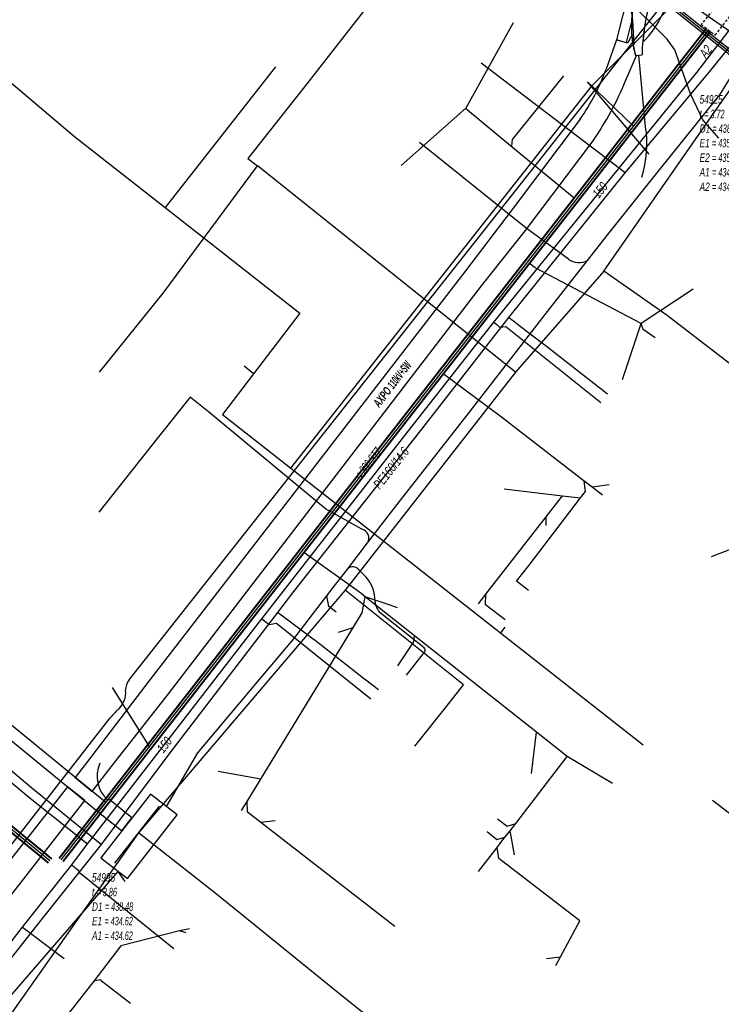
# Model space of a CAD drawing. Header units: metres. Extents: x 2695563 to 2696938, y 1260544 to 1262032.
# Tile 68 of 256: x 2696063 to 2696105, y 1260835 to 1260894. Entities that reach past the tile are written whole.
import ezdxf

# ---------------------------------------------------------------- set-up
doc = ezdxf.new("R2010")
doc.units = ezdxf.units.M
doc.linetypes.add('AUSGEZOGEN', pattern=[0])
doc.linetypes.add('STRICHLINIE2_S3', pattern=[0.25, 0.15, -0.1])
for name, color, linetype in [('AW_LK_ Haltung Text', 7, 'AUSGEZOGEN'), ('AW_LK_Ein-Auslauftext', 24, 'AUSGEZOGEN'), ('AW_LK_Haltung', 24, 'AUSGEZOGEN'), ('AW_LK_Normschacht Text', 24, 'AUSGEZOGEN'), ('AW_LK_Schacht Detailpolygon', 24, 'AUSGEZOGEN'), ('EW_LK_Bauwerk_FL_Linie_Punkt', 1, 'AUSGEZOGEN'), ('EW_LK_Trasseabs', 1, 'AUSGEZOGEN'), ('EW_LK_Trasseabs_Text', 1, 'AUSGEZOGEN'), ('EW_LK_Trasserand', 1, 'AUSGEZOGEN'), ('FM_LK_SW_TRASSEKANTE', 94, 'AUSGEZOGEN'), ('GA_LK_Leitung', 32, 'AUSGEZOGEN'), ('GA_LK_Leitung_Text', 32, 'AUSGEZOGEN'), ('TV_LK_LEITUNG', 92, 'AUSGEZOGEN'), ('WA_LK_Leitung', 171, 'AUSGEZOGEN'), ('WA_LK_Leitung_Text', 171, 'AUSGEZOGEN')]:
    doc.layers.add(name, color=color, linetype=linetype)
doc.styles.add('ARIAL', font='arial.ttf')
doc.styles.add('ARIALNARROW', font='ARIALN.TTF')
pattern_1 = [(0, (2708005, 1273150), (6075, 6075), [6075, -6075]), (90, (2708005, 1273150), (-6075, 6075), [6075, -6075])]

# ---------------------------------------------------------------- blocks, each defined once
blk = doc.blocks.new('COMPLEXOBJECT_1642')
at = {"layer": 'EW_LK_Trasserand', "color": 1, "linetype": 'AUSGEZOGEN', "transparency": 33554687}
blk.add_line((6100.939, 10896.088), (6100.99, 10897.704), dxfattribs=at)
for centre, radius, start, end in [((6111.242, 10891.482), 11.992, 148.74781, 175.80331), ((6095.401, 10896.317), 5.542, 314.44089, 357.63128)]:
    blk.add_arc(centre, radius, start, end, dxfattribs=at)
blk = doc.blocks.new('COMPLEXOBJECT_1712')
at = {"layer": 'EW_LK_Trasserand', "color": 1, "linetype": 'AUSGEZOGEN', "transparency": 33554687}
blk.add_lwpolyline([(6022.064, 10791.164), (6023.52, 10792.918), (6029.476, 10800.66), (6040.176, 10814.205), (6052.252, 10829.536), (6066.237, 10847.462), (6065.22, 10848.288), (6051.179, 10830.405), (6039.137, 10815.013), (6028.463, 10801.493), (6022.444, 10793.798), (6020.926, 10792.221)], dxfattribs=at)
blk = doc.blocks.new('COMPLEXOBJECT_1713')
at = {"layer": 'EW_LK_Trasserand', "color": 1, "linetype": 'AUSGEZOGEN', "transparency": 33554687}
for points in [[(6098.633, 10892.764), (6098.384, 10892.319), (6097.732, 10892.513), (6097.115, 10890.764)], [(6098.256, 10890.074), (6098.898, 10891.582), (6098.849, 10891.577)], [(6095.566, 10887.806), (6091.537, 10882.46), (6088.72, 10878.757), (6070.096, 10854.608), (6066.596, 10850.045), (6065.669, 10848.835), (6066.68, 10848.012)], [(6066.68, 10848.012), (6067.659, 10849.294), (6071.195, 10853.796), (6089.733, 10877.942), (6092.339, 10881.221), (6096.333, 10886.531)]]:
    blk.add_lwpolyline(points, dxfattribs=at)
for centre, radius, start, end in [((6103.229, 10892.987), 4.602, 182.78047, 197.84621), ((6084.692, 10895.385), 13.255, 325.12469, 339.59639), ((6080.541, 10897.396), 19.169, 325.4728, 337.54449)]:
    blk.add_arc(centre, radius, start, end, dxfattribs=at)
blk = doc.blocks.new('COMPLEXOBJECT_1718')
at = {"layer": 'EW_LK_Trasserand', "color": 1, "linetype": 'AUSGEZOGEN', "transparency": 33554687}
for p, q in [((6101.06, 10897.818), (6100.746, 10898.075)), ((6098.849, 10891.577), (6099.234, 10891.62))]:
    blk.add_line(p, q, dxfattribs=at)
for centre, radius, start, end in [((6104.952, 10893.321), 6.347, 131.50184, 195.94932), ((6111.453, 10891.388), 12.221, 148.25567, 178.91321)]:
    blk.add_arc(centre, radius, start, end, dxfattribs=at)
blk = doc.blocks.new('COMPLEXOBJECT_1787')
at = {"layer": 'EW_LK_Trasserand', "color": 1, "linetype": 'AUSGEZOGEN', "transparency": 33554687}
for p, q in [((6095.777, 10905.168), (6095.436, 10904.756)), ((6098.312, 10892.355), (6098.602, 10893.524))]:
    blk.add_line(p, q, dxfattribs=at)
blk.add_lwpolyline([(6098.432, 10895.331), (6097.73, 10892.5), (6098.312, 10892.355)], dxfattribs=at)
for centre, radius, start, end in [((6087.746, 10895.035), 12.93, 29.09142, 51.60392), ((6086.389, 10894.235), 13.876, 29.67806, 49.30975), ((6091.701, 10898.233), 7.33, 336.67545, 23.06655), ((6091.969, 10898.305), 7.692, 346.16825, 23.08746), ((6105.038, 10893.285), 6.44, 150.40033, 177.87356)]:
    blk.add_arc(centre, radius, start, end, dxfattribs=at)
blk = doc.blocks.new('COMPLEXOBJECT_2227')
at = {"layer": 'EW_LK_Trasseabs', "color": 1, "linetype": 'AUSGEZOGEN', "transparency": 33554687}
blk.add_line((6066.634, 10850.941), (6067.74, 10852.361), dxfattribs=at)
for centre, radius, start, end in [((6069.626, 10854.009), 0.967, 141.52759, 180.36312), ((6067.282, 10853.875), 1.383, 313.33153, 5.31294), ((6070.373, 10850.308), 3.338, 129.90098, 142.04884)]:
    blk.add_arc(centre, radius, start, end, dxfattribs=at)
blk = doc.blocks.new('COMPLEXOBJECT_2450')
at = {"layer": 'EW_LK_Trasseabs', "color": 1, "linetype": 'AUSGEZOGEN', "transparency": 33554687}
for p, q in [((6086.335, 10856.501), (6083.735, 10858.577)), ((6085.292, 10854.898), (6086.37, 10856.281))]:
    blk.add_line(p, q, dxfattribs=at)
for centre, radius, start, end in [((6084.484, 10859.333), 1.064, 185.12479, 225.26911), ((6086.242, 10856.373), 0.158, 324.12874, 53.95023)]:
    blk.add_arc(centre, radius, start, end, dxfattribs=at)
blk = doc.blocks.new('COMPLEXOBJECT_2502')
at = {"layer": 'EW_LK_Trasseabs', "color": 1, "linetype": 'AUSGEZOGEN', "transparency": 33554687}
blk.add_line((6094.875, 10879.517), (6092.383, 10881.36), dxfattribs=at)
blk.add_arc((6095.493, 10880.366), 1.05, 233.96023, 299.14621, dxfattribs=at)
blk = doc.blocks.new('COMPLEXOBJECT_2676')
at = {"layer": 'EW_LK_Trasseabs', "color": 1, "linetype": 'AUSGEZOGEN', "transparency": 33554687}
blk.add_line((6082.873, 10860.723), (6082.467, 10861.127), dxfattribs=at)
for centre, radius, start, end in [((6082.108, 10860.883), 0.434, 34.16896, 134.08383), ((6081.38, 10859.324), 2.046, 357.58743, 43.12668)]:
    blk.add_arc(centre, radius, start, end, dxfattribs=at)
blk = doc.blocks.new('COMPLEXOBJECT_2687')
at = {"layer": 'EW_LK_Trasseabs', "color": 1, "linetype": 'AUSGEZOGEN', "transparency": 33554687}
blk.add_line((6082.645, 10863.539), (6080.498, 10864.74), dxfattribs=at)
blk.add_arc((6082.506, 10863.006), 0.55, 328.54438, 75.4194, dxfattribs=at)
blk = doc.blocks.new('COMPLEXOBJECT_2715')
at = {"layer": 'EW_LK_Trasseabs', "color": 1, "linetype": 'AUSGEZOGEN', "transparency": 33554687}
for p, q in [((6098.552, 10894.314), (6097.96, 10895.353)), ((6098.765, 10892.206), (6098.686, 10893.646))]:
    blk.add_line(p, q, dxfattribs=at)
blk.add_arc((6096.499, 10893.555), 2.189, 2.38894, 20.2969, dxfattribs=at)

msp = doc.modelspace()

# ---------------------------------------------------------------- hatches: boundary and pattern name
at = {"layer": 'EW_LK_Bauwerk_FL_Linie_Punkt', "lineweight": 18, "transparency": 33554687}
h = msp.add_hatch(dxfattribs=at)
h.set_pattern_fill('MUSTER', color=1, scale=4050, style=0, pattern_type=2)
h.set_pattern_definition([(0, (2703955, 1269100), (4050, 4050), [4050, -4050]), (90, (2703955, 1269100), (-4050, 4050), [4050, -4050])])
h.paths.add_polyline_path([(2696071.106, 1260847.66), (2696068.158, 1260843.882), (2696069.729, 1260842.656), (2696072.676, 1260846.434)], flags=0)
at = {"layer": 'EW_LK_Trasserand', "lineweight": 18, "transparency": 33554687}
h = msp.add_hatch(dxfattribs=at)
h.set_pattern_fill('MUSTER', color=1, scale=6075, style=0, pattern_type=2)
h.set_pattern_definition(pattern_1)
h.paths.add_polyline_path([(2696099.282, 1260892.165), (2696099.572, 1260893.334), (2696099.576, 1260893.434), (2696099.582, 1260893.533), (2696099.59, 1260893.632), (2696099.599, 1260893.731), (2696099.61, 1260893.831), (2696099.622, 1260893.929), (2696099.636, 1260894.028), (2696099.651, 1260894.126), (2696099.667, 1260894.225), (2696099.686, 1260894.323), (2696099.705, 1260894.42), (2696099.727, 1260894.518), (2696099.749, 1260894.615), (2696099.774, 1260894.711), (2696099.799, 1260894.807), (2696099.827, 1260894.903), (2696099.855, 1260894.999), (2696099.885, 1260895.094), (2696099.917, 1260895.188), (2696099.95, 1260895.282), (2696099.985, 1260895.375), (2696100.021, 1260895.468), (2696100.058, 1260895.561), (2696100.097, 1260895.652), (2696100.137, 1260895.743), (2696100.179, 1260895.834), (2696100.222, 1260895.924), (2696100.266, 1260896.013), (2696100.312, 1260896.101), (2696100.359, 1260896.189), (2696100.408, 1260896.276), (2696100.445, 1260896.432), (2696100.478, 1260896.588), (2696100.508, 1260896.745), (2696100.535, 1260896.903), (2696100.558, 1260897.061), (2696100.579, 1260897.219), (2696100.596, 1260897.378), (2696100.609, 1260897.538), (2696100.62, 1260897.697), (2696100.627, 1260897.857), (2696100.63, 1260898.017), (2696100.631, 1260898.177), (2696100.628, 1260898.336), (2696100.622, 1260898.496), (2696100.612, 1260898.656), (2696100.599, 1260898.815), (2696100.583, 1260898.974), (2696100.563, 1260899.133), (2696100.541, 1260899.291), (2696100.514, 1260899.449), (2696100.485, 1260899.606), (2696100.453, 1260899.762), (2696100.417, 1260899.918), (2696100.378, 1260900.073), (2696100.335, 1260900.227), (2696100.29, 1260900.381), (2696100.241, 1260900.533), (2696100.189, 1260900.684), (2696100.134, 1260900.834), (2696100.076, 1260900.983), (2696100.015, 1260901.131), (2696099.934, 1260901.274), (2696099.852, 1260901.415), (2696099.768, 1260901.556), (2696099.682, 1260901.696), (2696099.594, 1260901.834), (2696099.505, 1260901.971), (2696099.414, 1260902.107), (2696099.321, 1260902.242), (2696099.226, 1260902.376), (2696099.13, 1260902.509), (2696099.032, 1260902.64), (2696098.932, 1260902.77), (2696098.831, 1260902.899), (2696098.728, 1260903.027), (2696098.623, 1260903.153), (2696098.517, 1260903.278), (2696098.41, 1260903.401), (2696098.3, 1260903.524), (2696098.19, 1260903.644), (2696098.077, 1260903.764), (2696097.964, 1260903.882), (2696097.848, 1260903.998), (2696097.732, 1260904.113), (2696097.613, 1260904.227), (2696097.494, 1260904.339), (2696097.373, 1260904.449), (2696097.25, 1260904.558), (2696097.126, 1260904.665), (2696097.001, 1260904.771), (2696096.875, 1260904.875), (2696096.747, 1260904.978), (2696096.406, 1260904.566), (2696096.522, 1260904.465), (2696096.636, 1260904.363), (2696096.75, 1260904.26), (2696096.862, 1260904.156), (2696096.973, 1260904.05), (2696097.083, 1260903.943), (2696097.192, 1260903.835), (2696097.3, 1260903.726), (2696097.406, 1260903.616), (2696097.511, 1260903.504), (2696097.615, 1260903.391), (2696097.718, 1260903.277), (2696097.819, 1260903.162), (2696097.919, 1260903.046), (2696098.018, 1260902.929), (2696098.116, 1260902.81), (2696098.212, 1260902.691), (2696098.307, 1260902.57), (2696098.401, 1260902.449), (2696098.493, 1260902.326), (2696098.584, 1260902.203), (2696098.673, 1260902.078), (2696098.761, 1260901.953), (2696098.848, 1260901.826), (2696098.933, 1260901.699), (2696099.017, 1260901.57), (2696099.1, 1260901.441), (2696099.181, 1260901.311), (2696099.26, 1260901.18), (2696099.338, 1260901.048), (2696099.415, 1260900.915), (2696099.488, 1260900.738), (2696099.556, 1260900.559), (2696099.619, 1260900.378), (2696099.678, 1260900.196), (2696099.732, 1260900.012), (2696099.781, 1260899.827), (2696099.825, 1260899.641), (2696099.864, 1260899.454), (2696099.898, 1260899.265), (2696099.928, 1260899.076), (2696099.952, 1260898.886), (2696099.972, 1260898.696), (2696099.986, 1260898.505), (2696099.996, 1260898.314), (2696100.001, 1260898.122), (2696100, 1260897.931), (2696099.995, 1260897.74), (2696099.984, 1260897.548), (2696099.969, 1260897.358), (2696099.948, 1260897.167), (2696099.923, 1260896.978), (2696099.893, 1260896.788), (2696099.858, 1260896.6), (2696099.817, 1260896.413), (2696099.772, 1260896.227), (2696099.723, 1260896.042), (2696099.668, 1260895.859), (2696099.609, 1260895.677), (2696099.544, 1260895.496), (2696099.475, 1260895.318), (2696099.402, 1260895.141), (2696098.7, 1260892.31)], flags=0)
h = msp.add_hatch(dxfattribs=at)
h.set_pattern_fill('MUSTER', color=1, scale=6075, style=0, pattern_type=2)
h.set_pattern_definition(pattern_1)
h.paths.add_polyline_path([(2696102.03, 1260897.628), (2696101.716, 1260897.885), (2696101.546, 1260897.729), (2696101.382, 1260897.568), (2696101.224, 1260897.4), (2696101.073, 1260897.227), (2696100.927, 1260897.048), (2696100.789, 1260896.864), (2696100.656, 1260896.676), (2696100.531, 1260896.482), (2696100.413, 1260896.285), (2696100.303, 1260896.083), (2696100.199, 1260895.877), (2696100.103, 1260895.667), (2696100.015, 1260895.455), (2696099.935, 1260895.239), (2696099.862, 1260895.02), (2696099.798, 1260894.799), (2696099.741, 1260894.576), (2696099.693, 1260894.351), (2696099.653, 1260894.124), (2696099.621, 1260893.896), (2696099.597, 1260893.667), (2696099.582, 1260893.437), (2696099.575, 1260893.207), (2696099.577, 1260892.976), (2696099.586, 1260892.746), (2696099.604, 1260892.517), (2696099.631, 1260892.288), (2696099.666, 1260892.06), (2696099.709, 1260891.834), (2696099.76, 1260891.61), (2696099.819, 1260891.387), (2696100.204, 1260891.43), (2696100.21, 1260891.641), (2696100.219, 1260891.852), (2696100.232, 1260892.062), (2696100.249, 1260892.272), (2696100.269, 1260892.482), (2696100.293, 1260892.692), (2696100.321, 1260892.901), (2696100.352, 1260893.11), (2696100.387, 1260893.318), (2696100.425, 1260893.525), (2696100.467, 1260893.732), (2696100.513, 1260893.938), (2696100.562, 1260894.143), (2696100.614, 1260894.347), (2696100.671, 1260894.551), (2696100.73, 1260894.753), (2696100.793, 1260894.954), (2696100.86, 1260895.154), (2696100.93, 1260895.353), (2696101.003, 1260895.551), (2696101.08, 1260895.748), (2696101.16, 1260895.943), (2696101.244, 1260896.136), (2696101.331, 1260896.328), (2696101.421, 1260896.519), (2696101.514, 1260896.708), (2696101.611, 1260896.896), (2696101.711, 1260897.081), (2696101.814, 1260897.265), (2696101.921, 1260897.448)], flags=0)
h = msp.add_hatch(dxfattribs=at)
h.set_pattern_fill('MUSTER', color=1, scale=6075, style=0, pattern_type=2)
h.set_pattern_definition(pattern_1)
h.paths.add_polyline_path([(2696100.252, 1260892.17), (2696100.347, 1260892.266), (2696100.44, 1260892.363), (2696100.53, 1260892.463), (2696100.618, 1260892.566), (2696100.703, 1260892.67), (2696100.786, 1260892.776), (2696100.866, 1260892.885), (2696100.944, 1260892.995), (2696101.019, 1260893.107), (2696101.091, 1260893.221), (2696101.16, 1260893.336), (2696101.226, 1260893.454), (2696101.29, 1260893.572), (2696101.351, 1260893.693), (2696101.408, 1260893.815), (2696101.463, 1260893.938), (2696101.515, 1260894.062), (2696101.563, 1260894.188), (2696101.609, 1260894.315), (2696101.652, 1260894.443), (2696101.691, 1260894.571), (2696101.727, 1260894.701), (2696101.76, 1260894.832), (2696101.79, 1260894.963), (2696101.817, 1260895.095), (2696101.84, 1260895.228), (2696101.861, 1260895.361), (2696101.878, 1260895.495), (2696101.891, 1260895.629), (2696101.902, 1260895.763), (2696101.909, 1260895.898), (2696101.96, 1260897.514), (2696101.866, 1260897.357), (2696101.775, 1260897.199), (2696101.686, 1260897.039), (2696101.6, 1260896.878), (2696101.516, 1260896.716), (2696101.435, 1260896.552), (2696101.356, 1260896.388), (2696101.28, 1260896.222), (2696101.206, 1260896.055), (2696101.135, 1260895.886), (2696101.066, 1260895.717), (2696101, 1260895.547), (2696100.936, 1260895.376), (2696100.875, 1260895.203), (2696100.817, 1260895.03), (2696100.762, 1260894.856), (2696100.709, 1260894.681), (2696100.658, 1260894.506), (2696100.611, 1260894.329), (2696100.566, 1260894.152), (2696100.524, 1260893.975), (2696100.484, 1260893.796), (2696100.447, 1260893.617), (2696100.413, 1260893.438), (2696100.382, 1260893.258), (2696100.353, 1260893.077), (2696100.328, 1260892.897), (2696100.305, 1260892.715), (2696100.284, 1260892.534), (2696100.267, 1260892.352)], flags=0)
h = msp.add_hatch(dxfattribs=at)
h.set_pattern_fill('MUSTER', color=1, scale=6075, style=0, pattern_type=2)
h.set_pattern_definition(pattern_1)
h.paths.add_polyline_path([(2696067.65, 1260847.822), (2696068.629, 1260849.104), (2696072.165, 1260853.606), (2696090.703, 1260877.752), (2696093.309, 1260881.031), (2696097.303, 1260886.341), (2696097.376, 1260886.449), (2696097.449, 1260886.557), (2696097.521, 1260886.665), (2696097.592, 1260886.774), (2696097.663, 1260886.884), (2696097.733, 1260886.994), (2696097.802, 1260887.104), (2696097.87, 1260887.215), (2696097.938, 1260887.327), (2696098.004, 1260887.439), (2696098.07, 1260887.551), (2696098.136, 1260887.664), (2696098.2, 1260887.777), (2696098.264, 1260887.891), (2696098.327, 1260888.005), (2696098.389, 1260888.119), (2696098.45, 1260888.234), (2696098.511, 1260888.349), (2696098.571, 1260888.465), (2696098.63, 1260888.581), (2696098.688, 1260888.698), (2696098.745, 1260888.815), (2696098.802, 1260888.932), (2696098.858, 1260889.05), (2696098.913, 1260889.168), (2696098.967, 1260889.286), (2696099.02, 1260889.405), (2696099.073, 1260889.524), (2696099.125, 1260889.644), (2696099.176, 1260889.764), (2696099.226, 1260889.884), (2696099.868, 1260891.392), (2696099.819, 1260891.387), (2696099.807, 1260891.424), (2696099.796, 1260891.462), (2696099.785, 1260891.499), (2696099.774, 1260891.536), (2696099.763, 1260891.574), (2696099.753, 1260891.612), (2696099.743, 1260891.649), (2696099.733, 1260891.687), (2696099.724, 1260891.725), (2696099.715, 1260891.763), (2696099.707, 1260891.801), (2696099.698, 1260891.839), (2696099.69, 1260891.878), (2696099.683, 1260891.916), (2696099.675, 1260891.954), (2696099.668, 1260891.993), (2696099.662, 1260892.031), (2696099.655, 1260892.07), (2696099.649, 1260892.108), (2696099.644, 1260892.147), (2696099.638, 1260892.185), (2696099.633, 1260892.224), (2696099.629, 1260892.263), (2696099.624, 1260892.302), (2696099.62, 1260892.34), (2696099.617, 1260892.379), (2696099.613, 1260892.418), (2696099.61, 1260892.457), (2696099.607, 1260892.496), (2696099.605, 1260892.535), (2696099.603, 1260892.574), (2696099.354, 1260892.129), (2696098.702, 1260892.323), (2696098.085, 1260890.574), (2696098.047, 1260890.473), (2696098.008, 1260890.372), (2696097.968, 1260890.272), (2696097.928, 1260890.172), (2696097.886, 1260890.072), (2696097.844, 1260889.972), (2696097.801, 1260889.873), (2696097.758, 1260889.775), (2696097.713, 1260889.676), (2696097.668, 1260889.578), (2696097.622, 1260889.481), (2696097.575, 1260889.383), (2696097.527, 1260889.286), (2696097.478, 1260889.19), (2696097.429, 1260889.094), (2696097.379, 1260888.998), (2696097.328, 1260888.903), (2696097.276, 1260888.808), (2696097.224, 1260888.714), (2696097.171, 1260888.62), (2696097.117, 1260888.526), (2696097.062, 1260888.433), (2696097.007, 1260888.34), (2696096.95, 1260888.248), (2696096.893, 1260888.156), (2696096.836, 1260888.065), (2696096.777, 1260887.974), (2696096.718, 1260887.884), (2696096.658, 1260887.794), (2696096.597, 1260887.705), (2696096.536, 1260887.616), (2696092.507, 1260882.27), (2696089.69, 1260878.567), (2696071.066, 1260854.418), (2696067.566, 1260849.855), (2696066.639, 1260848.645)], flags=0)
h = msp.add_hatch(dxfattribs=at)
h.set_pattern_fill('MUSTER', color=1, scale=6075, style=0, pattern_type=2)
h.set_pattern_definition(pattern_1)
h.paths.add_polyline_path([(2696053.689, 1260859.25), (2696053.245, 1260858.709), (2696068.008, 1260846.614), (2696068.447, 1260847.165)], flags=0)
h = msp.add_hatch(dxfattribs=at)
h.set_pattern_fill('MUSTER', color=1, scale=6075, style=0, pattern_type=2)
h.set_pattern_definition(pattern_1)
h.paths.add_polyline_path([(2696009.493, 1260769.853), (2696009.961, 1260770.477), (2696011.469, 1260772.406), (2696012.471, 1260773.924), (2696012.573, 1260774.077), (2696012.673, 1260774.232), (2696012.771, 1260774.388), (2696012.866, 1260774.545), (2696012.96, 1260774.704), (2696013.051, 1260774.863), (2696013.14, 1260775.025), (2696013.226, 1260775.187), (2696013.31, 1260775.351), (2696013.392, 1260775.516), (2696013.472, 1260775.682), (2696013.549, 1260775.849), (2696013.624, 1260776.017), (2696013.696, 1260776.186), (2696013.766, 1260776.356), (2696013.833, 1260776.528), (2696013.899, 1260776.7), (2696013.961, 1260776.873), (2696014.021, 1260777.047), (2696014.079, 1260777.222), (2696014.134, 1260777.397), (2696014.187, 1260777.573), (2696014.237, 1260777.751), (2696014.285, 1260777.928), (2696014.33, 1260778.107), (2696014.373, 1260778.286), (2696014.413, 1260778.465), (2696014.451, 1260778.646), (2696014.486, 1260778.826), (2696014.518, 1260779.007), (2696014.548, 1260779.189), (2696014.911, 1260781.285), (2696014.933, 1260781.425), (2696014.957, 1260781.565), (2696014.983, 1260781.704), (2696015.01, 1260781.843), (2696015.039, 1260781.982), (2696015.071, 1260782.121), (2696015.104, 1260782.259), (2696015.138, 1260782.396), (2696015.175, 1260782.533), (2696015.213, 1260782.67), (2696015.253, 1260782.806), (2696015.295, 1260782.941), (2696015.339, 1260783.076), (2696015.385, 1260783.21), (2696015.432, 1260783.344), (2696015.481, 1260783.477), (2696015.532, 1260783.609), (2696015.584, 1260783.741), (2696015.638, 1260783.872), (2696015.694, 1260784.003), (2696015.752, 1260784.132), (2696015.811, 1260784.261), (2696015.872, 1260784.389), (2696015.935, 1260784.516), (2696015.999, 1260784.643), (2696016.065, 1260784.768), (2696016.133, 1260784.893), (2696016.202, 1260785.016), (2696016.273, 1260785.139), (2696016.346, 1260785.261), (2696016.42, 1260785.382), (2696016.497, 1260785.502), (2696016.576, 1260785.621), (2696016.657, 1260785.739), (2696016.74, 1260785.856), (2696016.824, 1260785.971), (2696016.909, 1260786.085), (2696016.997, 1260786.198), (2696017.086, 1260786.31), (2696017.176, 1260786.421), (2696017.269, 1260786.53), (2696017.362, 1260786.638), (2696017.458, 1260786.744), (2696017.554, 1260786.849), (2696017.653, 1260786.953), (2696017.752, 1260787.055), (2696017.854, 1260787.156), (2696017.956, 1260787.255), (2696018.06, 1260787.353), (2696018.166, 1260787.45), (2696018.273, 1260787.545), (2696018.381, 1260787.638), (2696018.49, 1260787.73), (2696018.601, 1260787.82), (2696018.713, 1260787.908), (2696018.827, 1260787.995), (2696018.941, 1260788.081), (2696019.057, 1260788.164), (2696019.174, 1260788.246), (2696019.292, 1260788.327), (2696019.412, 1260788.405), (2696019.532, 1260788.482), (2696019.656, 1260788.545), (2696019.78, 1260788.609), (2696019.903, 1260788.674), (2696020.025, 1260788.741), (2696020.147, 1260788.809), (2696020.268, 1260788.877), (2696020.388, 1260788.948), (2696020.507, 1260789.019), (2696020.626, 1260789.092), (2696020.744, 1260789.165), (2696020.861, 1260789.24), (2696020.978, 1260789.316), (2696021.094, 1260789.394), (2696021.209, 1260789.472), (2696021.323, 1260789.552), (2696021.436, 1260789.632), (2696021.549, 1260789.714), (2696021.661, 1260789.797), (2696021.772, 1260789.881), (2696021.882, 1260789.966), (2696021.991, 1260790.053), (2696022.1, 1260790.14), (2696022.207, 1260790.229), (2696022.314, 1260790.318), (2696022.419, 1260790.409), (2696022.524, 1260790.5), (2696022.628, 1260790.593), (2696022.731, 1260790.687), (2696022.833, 1260790.781), (2696022.934, 1260790.877), (2696023.034, 1260790.974), (2696024.49, 1260792.728), (2696030.446, 1260800.47), (2696041.146, 1260814.015), (2696053.222, 1260829.346), (2696067.207, 1260847.272), (2696066.19, 1260848.098), (2696052.149, 1260830.215), (2696040.107, 1260814.823), (2696029.433, 1260801.303), (2696023.414, 1260793.608), (2696021.896, 1260792.031), (2696021.797, 1260791.952), (2696021.697, 1260791.874), (2696021.598, 1260791.795), (2696021.498, 1260791.717), (2696021.398, 1260791.639), (2696021.298, 1260791.562), (2696021.198, 1260791.484), (2696021.097, 1260791.407), (2696020.997, 1260791.33), (2696020.896, 1260791.254), (2696020.795, 1260791.177), (2696020.694, 1260791.101), (2696020.592, 1260791.025), (2696020.491, 1260790.949), (2696020.389, 1260790.874), (2696020.287, 1260790.798), (2696020.185, 1260790.723), (2696020.083, 1260790.649), (2696019.98, 1260790.574), (2696019.878, 1260790.5), (2696019.775, 1260790.426), (2696019.672, 1260790.352), (2696019.569, 1260790.278), (2696019.466, 1260790.205), (2696019.362, 1260790.132), (2696019.259, 1260790.059), (2696019.155, 1260789.986), (2696019.051, 1260789.914), (2696018.947, 1260789.842), (2696018.842, 1260789.77), (2696018.738, 1260789.698), (2696018.61, 1260789.604), (2696018.482, 1260789.508), (2696018.356, 1260789.41), (2696018.231, 1260789.312), (2696018.108, 1260789.211), (2696017.985, 1260789.109), (2696017.864, 1260789.006), (2696017.744, 1260788.902), (2696017.625, 1260788.795), (2696017.507, 1260788.688), (2696017.391, 1260788.579), (2696017.276, 1260788.469), (2696017.162, 1260788.357), (2696017.05, 1260788.244), (2696016.939, 1260788.13), (2696016.83, 1260788.014), (2696016.721, 1260787.897), (2696016.615, 1260787.779), (2696016.509, 1260787.66), (2696016.405, 1260787.539), (2696016.303, 1260787.417), (2696016.202, 1260787.294), (2696016.102, 1260787.17), (2696016.004, 1260787.044), (2696015.907, 1260786.917), (2696015.812, 1260786.79), (2696015.719, 1260786.661), (2696015.627, 1260786.531), (2696015.536, 1260786.399), (2696015.447, 1260786.267), (2696015.36, 1260786.134), (2696015.274, 1260785.996), (2696015.189, 1260785.856), (2696015.106, 1260785.715), (2696015.026, 1260785.573), (2696014.947, 1260785.43), (2696014.87, 1260785.286), (2696014.795, 1260785.141), (2696014.722, 1260784.995), (2696014.651, 1260784.848), (2696014.582, 1260784.7), (2696014.515, 1260784.551), (2696014.451, 1260784.402), (2696014.388, 1260784.251), (2696014.327, 1260784.1), (2696014.268, 1260783.947), (2696014.212, 1260783.794), (2696014.157, 1260783.64), (2696014.105, 1260783.486), (2696014.055, 1260783.33), (2696014.007, 1260783.174), (2696013.961, 1260783.018), (2696013.917, 1260782.861), (2696013.875, 1260782.703), (2696013.835, 1260782.544), (2696013.798, 1260782.386), (2696013.763, 1260782.226), (2696013.73, 1260782.066), (2696013.699, 1260781.906), (2696013.67, 1260781.745), (2696013.643, 1260781.584), (2696013.619, 1260781.423), (2696013.265, 1260779.402), (2696013.236, 1260779.236), (2696013.204, 1260779.07), (2696013.17, 1260778.904), (2696013.134, 1260778.739), (2696013.095, 1260778.575), (2696013.055, 1260778.411), (2696013.012, 1260778.248), (2696012.967, 1260778.085), (2696012.919, 1260777.923), (2696012.87, 1260777.761), (2696012.818, 1260777.6), (2696012.764, 1260777.44), (2696012.708, 1260777.281), (2696012.65, 1260777.122), (2696012.59, 1260776.964), (2696012.527, 1260776.807), (2696012.463, 1260776.651), (2696012.396, 1260776.496), (2696012.327, 1260776.342), (2696012.257, 1260776.188), (2696012.184, 1260776.036), (2696012.109, 1260775.885), (2696012.032, 1260775.734), (2696011.953, 1260775.585), (2696011.872, 1260775.437), (2696011.789, 1260775.29), (2696011.704, 1260775.144), (2696011.617, 1260774.999), (2696011.528, 1260774.856), (2696011.437, 1260774.713), (2696011.344, 1260774.572), (2696010.407, 1260773.156), (2696008.945, 1260771.287), (2696007.968, 1260769.914)], flags=0)
h = msp.add_hatch(dxfattribs=at)
h.set_pattern_fill('MUSTER', color=1, scale=6075, style=0, pattern_type=2)
h.set_pattern_definition(pattern_1)
h.paths.add_polyline_path([(2696068.008, 1260846.614), (2696069.394, 1260845.48), (2696070.002, 1260846.251), (2696068.617, 1260847.373)], flags=0)

# ---------------------------------------------------------------- linework, layer by layer
at = {"layer": 'AW_LK_Haltung', "linetype": 'AUSGEZOGEN', "transparency": 33554687}
for p, q in [((2696103.999, 1260893.011), (2696065.663, 1260843.875)), ((2696104.015, 1260892.999), (2696065.679, 1260843.863)), ((2696104.03, 1260892.987), (2696065.694, 1260843.851)), ((2696104.236, 1260892.827), (2696065.9, 1260843.691)), ((2696104.251, 1260892.815), (2696065.915, 1260843.679)), ((2696104.267, 1260892.803), (2696065.931, 1260843.667)), ((2696065.229, 1260843.802), (2696007.134, 1260891.423)), ((2696065.241, 1260843.817), (2696007.146, 1260891.438)), ((2696065.254, 1260843.832), (2696007.159, 1260891.453)), ((2696065.038, 1260843.57), (2696006.943, 1260891.191)), ((2696065.051, 1260843.585), (2696006.956, 1260891.206)), ((2696065.063, 1260843.6), (2696006.968, 1260891.221))]:
    msp.add_line(p, q, dxfattribs=at)
at = {"layer": 'AW_LK_Haltung', "color": 24, "linetype": 'AUSGEZOGEN', "transparency": 33554687}
for p, q in [((2696092.568, 1260893.326), (2696089.763, 1260888.266)), ((2696100.627, 1260885.552), (2696096.967, 1260889.839)), ((2696096.967, 1260889.839), (2696099.691, 1260887.213)), ((2696085.94, 1260884.874), (2696089.763, 1260888.266)), ((2696103.242, 1260877.548), (2696100.148, 1260875.53)), ((2696099.051, 1260872.213), (2696100.148, 1260875.53)), ((2696091.811, 1260870.03), (2696088.429, 1260872.535)), ((2696098.252, 1260865.963), (2696097.251, 1260865.83)), ((2696094.527, 1260863.559), (2696094.524, 1260864.067)), ((2696092.765, 1260860.277), (2696093.52, 1260861.218)), ((2696093.49, 1260859.717), (2696092.765, 1260860.277)), ((2696082.228, 1260857.251), (2696083.096, 1260857.523)), ((2696068.822, 1260853.981), (2696071.026, 1260850.473)), ((2696093.661, 1260848.88), (2696093.957, 1260851.32)), ((2696098.457, 1260848.279), (2696095.778, 1260849.883)), ((2696075.106, 1260849.009), (2696077.635, 1260848.573)), ((2696078.48, 1260846.068), (2696077.629, 1260845.977)), ((2696092.659, 1260844.063), (2696092.391, 1260845.494)), ((2696073.403, 1260839.693), (2696072.812, 1260839.558)), ((2696073.209, 1260839.445), (2696072.812, 1260839.558)), ((2696094.553, 1260837.927), (2696095.378, 1260838.024))]:
    msp.add_line(p, q, dxfattribs=at)
at = {"layer": 'AW_LK_Haltung', "color": 255, "transparency": 33554687}
for p, q in [((2696104.133, 1260892.907), (2696065.797, 1260843.771)), ((2696065.146, 1260843.701), (2696007.051, 1260891.322))]:
    msp.add_line(p, q, dxfattribs=at)
at = {"layer": 'AW_LK_Haltung', "color": 24, "linetype": 'AUSGEZOGEN', "transparency": 33554687}
for points in [[(2696095.564, 1260890.187), (2696092.516, 1260886.408), (2696092.484, 1260886.018)], [(2696089.758, 1260888.266), (2696092.66, 1260885.873), (2696096.189, 1260882.969)], [(2696100.148, 1260875.53), (2696093.88, 1260878.81), (2696093.535, 1260879.079)], [(2696100.988, 1260874.678), (2696100.28, 1260875.176), (2696100.148, 1260875.53)], [(2696097.871, 1260865.35), (2696097.251, 1260865.83), (2696096.787, 1260866.189), (2696091.811, 1260870.03)], [(2696093.52, 1260861.218), (2696096.569, 1260865.199), (2696096.86, 1260865.58), (2696096.787, 1260866.189)], [(2696092.044, 1260865.725), (2696095.504, 1260865.323), (2696096.569, 1260865.199)], [(2696090.516, 1260858.927), (2696090.956, 1260859.491), (2696094.524, 1260864.067), (2696095.504, 1260865.323)], [(2696104.325, 1260861.736), (2696107.75, 1260863.045), (2696107.881, 1260863.338)], [(2696083.804, 1260859.336), (2696083.563, 1260859.56), (2696080.186, 1260861.97)], [(2696076.486, 1260846.689), (2696076.816, 1260847.229), (2696083.63, 1260858.399), (2696083.804, 1260859.336)], [(2696095.778, 1260849.883), (2696093.957, 1260851.32), (2696086.731, 1260857.025), (2696083.804, 1260859.336)], [(2696085.718, 1260858.679), (2696085.225, 1260858.858), (2696083.804, 1260859.336)], [(2696092.1, 1260857.973), (2696090.933, 1260858.869), (2696090.956, 1260859.491)], [(2696085.748, 1260855.261), (2696086.69, 1260856.684), (2696086.731, 1260857.025)], [(2696090.525, 1260843.074), (2696091.631, 1260844.508), (2696092.088, 1260845.101), (2696092.391, 1260845.494), (2696092.723, 1260845.926), (2696095.778, 1260849.883)], [(2696085.577, 1260839.818), (2696077.629, 1260845.977), (2696076.845, 1260846.585), (2696076.816, 1260847.229)], [(2696091.648, 1260846.193), (2696092.216, 1260845.761), (2696092.723, 1260845.926)], [(2696091.033, 1260845.441), (2696091.6, 1260844.977), (2696092.088, 1260845.101)], [(2696096.52, 1260840.158), (2696091.722, 1260843.85), (2696091.631, 1260844.508)], [(2696095.108, 1260837.52), (2696095.378, 1260838.024), (2696096.52, 1260840.158)], [(2696072.812, 1260839.558), (2696069.35, 1260838.675), (2696067.744, 1260836.592)], [(2696067.744, 1260836.592), (2696064.762, 1260832.778), (2696062.663, 1260830.093), (2696060.594, 1260827.447)], [(2696069.916, 1260835.258), (2696068.099, 1260836.657), (2696067.744, 1260836.592)]]:
    msp.add_lwpolyline(points, dxfattribs=at)
at = {"layer": 'AW_LK_Schacht Detailpolygon', "color": 24, "linetype": 'STRICHLINIE2_S3', "transparency": 33554687}
msp.add_lwpolyline([(2696105.632, 1260895.636), (2696103.709, 1260893.234), (2696104.535, 1260892.602), (2696106.296, 1260894.822), (2696106.256, 1260895.242), (2696105.632, 1260895.636)], close=True, dxfattribs=at)
at = {"layer": 'EW_LK_Bauwerk_FL_Linie_Punkt', "color": 1, "linetype": 'AUSGEZOGEN', "transparency": 33554687}
msp.add_line((2696071.605, 1260846.953), (2696068.965, 1260843.569), dxfattribs=at)
msp.add_lwpolyline([(2696071.106, 1260847.66), (2696068.158, 1260843.882), (2696069.729, 1260842.656), (2696072.676, 1260846.434), (2696071.106, 1260847.66)], close=True, dxfattribs=at)
at = {"layer": 'EW_LK_Trasseabs', "color": 1, "linetype": 'AUSGEZOGEN', "transparency": 33554687}
for p, q in [((2696069.839, 1260854.421), (2696105.096, 1260899.063)), ((2696100.419, 1260887.172), (2696100.017, 1260891.409)), ((2696093.353, 1260881.17), (2696087.027, 1260886.248)), ((2696073.446, 1260871.158), (2696071.576, 1260868.804)), ((2696074.544, 1260870.298), (2696073.446, 1260871.158)), ((2696081.468, 1260864.55), (2696074.544, 1260870.298)), ((2696071.576, 1260868.804), (2696068.045, 1260864.357)), ((2696082.776, 1260861.005), (2696083.946, 1260862.529)), ((2696081.914, 1260859.884), (2696082.776, 1260861.005)), ((2696081.551, 1260859.408), (2696081.914, 1260859.884)), ((2696081.337, 1260859.134), (2696081.551, 1260859.408)), ((2696062.416, 1260835.249), (2696069.194, 1260843.085)), ((2696069.607, 1260842.481), (2696069.194, 1260843.085))]:
    msp.add_line(p, q, dxfattribs=at)
for points in [[(2696101.686, 1260892.361), (2696099.231, 1260894.833), (2696098.93, 1260895.163)], [(2696104.803, 1260889.051), (2696106.11, 1260891.166), (2696107.614, 1260893.029), (2696109.516, 1260895.138)], [(2696104.754, 1260886.491), (2696103.797, 1260887.577), (2696103.068, 1260889.129), (2696102.138, 1260891.718), (2696101.686, 1260892.361)], [(2696096.974, 1260879.259), (2696098.173, 1260880.798), (2696101.232, 1260884.612), (2696104.803, 1260889.051)], [(2696083.946, 1260862.529), (2696085.835, 1260864.986), (2696089.85, 1260870.104), (2696094.617, 1260876.236), (2696096.974, 1260879.259)], [(2696082.097, 1260858.434), (2696081.656, 1260858.765), (2696081.551, 1260859.408)], [(2696072.047, 1260846.925), (2696073.905, 1260850.108), (2696077.427, 1260854.3), (2696079.586, 1260856.855), (2696081.337, 1260859.134)], [(2696021.61, 1260791.698), (2696029.752, 1260802.094), (2696047.123, 1260824.445), (2696067.604, 1260850.751)]]:
    msp.add_lwpolyline(points, dxfattribs=at)
for centre, radius, start, end in [((2696093.337, 1260886.197), 7.149, 343.62987, 7.83946), ((2696069.834, 1260848.719), 1.895, 156.2352, 227.8641)]:
    msp.add_arc(centre, radius, start, end, dxfattribs=at)
at = {"layer": 'EW_LK_Trasserand', "color": 1, "linetype": 'AUSGEZOGEN', "transparency": 33554687}
for points in [[(2696053.689, 1260859.25), (2696053.245, 1260858.709), (2696068.008, 1260846.614), (2696068.447, 1260847.165), (2696053.689, 1260859.25)], [(2696068.008, 1260846.614), (2696069.394, 1260845.48), (2696070.002, 1260846.251), (2696068.617, 1260847.373), (2696068.008, 1260846.614)]]:
    msp.add_lwpolyline(points, close=True, dxfattribs=at)
at = {"layer": 'FM_LK_SW_TRASSEKANTE', "linetype": 'AUSGEZOGEN', "transparency": 33554687}
for p, q in [((2696099.037, 1260896.546), (2696111.508, 1260886.541)), ((2696099.193, 1260896.742), (2696111.666, 1260886.735))]:
    msp.add_line(p, q, dxfattribs=at)
at = {"layer": 'FM_LK_SW_TRASSEKANTE', "color": 255, "transparency": 33554687}
msp.add_line((2696099.115, 1260896.644), (2696111.587, 1260886.638), dxfattribs=at)
at = {"layer": 'FM_LK_SW_TRASSEKANTE', "color": 94, "linetype": 'AUSGEZOGEN', "transparency": 33554687}
for p, q in [((2696099.406, 1260897.009), (2696106.762, 1260891.883)), ((2696092.71, 1260872.646), (2696077.438, 1260884.866)), ((2696097.934, 1260878.63), (2696092.71, 1260872.646)), ((2696092.71, 1260872.646), (2696082.631, 1260859.744)), ((2696082.631, 1260859.744), (2696070.395, 1260845.374)), ((2696070.395, 1260845.374), (2696058.45, 1260828.415))]:
    msp.add_line(p, q, dxfattribs=at)
for points in [[(2696084.449, 1260894.954), (2696080.131, 1260889.445), (2696076.864, 1260885.292), (2696077.438, 1260884.866)], [(2696097.934, 1260878.63), (2696104.94, 1260888.657), (2696106.906, 1260891.451)], [(2696068.089, 1260872.632), (2696071.846, 1260877.309), (2696077.438, 1260884.866)], [(2696107.241, 1260871.724), (2696104.865, 1260873.557), (2696101.698, 1260876), (2696097.934, 1260878.63)], [(2696086.758, 1260850.49), (2696088.62, 1260852.842), (2696089.643, 1260854.136), (2696082.631, 1260859.744)], [(2696101.59, 1260820.467), (2696082.636, 1260835.567), (2696075.002, 1260841.743), (2696070.395, 1260845.374)]]:
    msp.add_lwpolyline(points, dxfattribs=at)
at = {"layer": 'GA_LK_Leitung', "color": 32, "linetype": 'AUSGEZOGEN', "transparency": 33554687}
for p in [(2696064.081, 1260848.026), (2696064.621, 1260840.192)]:
    msp.add_line(p, (2696068.207, 1260844.678), dxfattribs=at)
for points in [[(2695949.732, 1260941.554), (2695972.899, 1260922.806), (2695980.86, 1260916.148), (2696000.38, 1260900.17), (2696011.618, 1260891.109), (2696015.16, 1260888.164), (2696017.643, 1260886.033), (2696019.526, 1260884.505), (2696030.234, 1260875.617), (2696032.59, 1260873.782), (2696038.602, 1260868.88), (2696039.068, 1260868.497), (2696055.565, 1260855.091), (2696057.203, 1260853.817), (2696064.081, 1260848.026)], [(2696103.913, 1260890.065), (2696104.202, 1260890.423), (2696106.109, 1260892.789), (2696107.326, 1260894.346)], [(2696099.215, 1260884.449), (2696098.952, 1260884.649), (2696090.689, 1260890.927)], [(2696068.207, 1260844.678), (2696072.267, 1260850.095), (2696078.643, 1260858.417), (2696079.593, 1260859.652), (2696087.026, 1260869.091), (2696092.326, 1260875.871), (2696099.215, 1260884.449), (2696103.913, 1260890.065)], [(2696092.326, 1260875.871), (2696092.589, 1260875.672), (2696092.996, 1260875.364), (2696094.32, 1260874.362)], [(2696094.32, 1260874.362), (2696094.556, 1260874.177), (2696098.158, 1260871.355)], [(2696078.643, 1260858.417), (2696078.907, 1260858.219), (2696079.315, 1260857.914), (2696080.66, 1260856.907)], [(2696080.66, 1260856.907), (2696080.945, 1260856.686), (2696083.225, 1260854.916), (2696083.442, 1260854.748), (2696084.591, 1260853.856)], [(2696020.759, 1260784.083), (2696027.048, 1260792.136), (2696032.421, 1260799.063), (2696044.751, 1260814.85), (2696048.888, 1260820.229), (2696052.607, 1260824.947), (2696064.411, 1260839.925), (2696064.621, 1260840.192)]]:
    msp.add_lwpolyline(points, dxfattribs=at)
at = {"layer": 'TV_LK_LEITUNG', "color": 92, "linetype": 'AUSGEZOGEN', "transparency": 33554687}
for p, q in [((2696078.509, 1260890.716), (2696071.964, 1260882.386)), ((2696077.207, 1260872.551), (2696076.638, 1260872.992)), ((2696079.406, 1260866.962), (2696091.821, 1260857.215)), ((2696092.079, 1260857.55), (2696091.821, 1260857.215)), ((2696091.821, 1260857.215), (2696100.274, 1260850.579))]:
    msp.add_line(p, q, dxfattribs=at)
for points in [[(2696079.406, 1260866.962), (2696097.269, 1260889.641), (2696109.27, 1260901.675), (2696106.797, 1260905.026), (2696100.935, 1260910.788), (2696101.553, 1260911.568)], [(2696059.068, 1260892.964), (2696066.609, 1260886.585), (2696071.964, 1260882.386)], [(2696071.964, 1260882.386), (2696079.952, 1260876.125), (2696077.207, 1260872.551)], [(2696077.207, 1260872.551), (2696075.356, 1260870.142), (2696079.406, 1260866.962)], [(2696104.371, 1260847.311), (2696109.595, 1260843.317), (2696112.577, 1260847.153), (2696122.735, 1260839.231)]]:
    msp.add_lwpolyline(points, dxfattribs=at)
at = {"layer": 'WA_LK_Leitung', "color": 7, "linetype": 'AUSGEZOGEN', "transparency": 33554687}
msp.add_line((2696063.982, 1260847.414), (2696067.379, 1260844.715), dxfattribs=at)
for points in [[(2695949.042, 1260941.543), (2695972.253, 1260922.633), (2695981.006, 1260915.487), (2696000.359, 1260899.536), (2696000.814, 1260899.172), (2696001.615, 1260898.53), (2696010.912, 1260890.898), (2696011.168, 1260890.692), (2696016.948, 1260886.006), (2696019.574, 1260883.814), (2696030.514, 1260874.807), (2696032.625, 1260873.068), (2696036.804, 1260869.7), (2696039.597, 1260867.379), (2696057.469, 1260852.846), (2696063.982, 1260847.414)], [(2696103.457, 1260890.376), (2696105.742, 1260893.354), (2696106.445, 1260894.271)], [(2696067.379, 1260844.715), (2696067.822, 1260845.287), (2696077.702, 1260858.034), (2696086.165, 1260868.882), (2696091.439, 1260875.6), (2696103.457, 1260890.376)], [(2696091.439, 1260875.6), (2696091.604, 1260875.455), (2696091.768, 1260875.31), (2696092.144, 1260875.354), (2696097.758, 1260870.846)], [(2696077.702, 1260858.034), (2696077.876, 1260857.899), (2696078.119, 1260857.709), (2696078.561, 1260857.782), (2696084.149, 1260853.291)], [(2696063.522, 1260839.791), (2696063.653, 1260839.956), (2696063.808, 1260840.153), (2696066.436, 1260843.476), (2696067.379, 1260844.715)], [(2696066.436, 1260843.476), (2696066.607, 1260843.337), (2696066.799, 1260843.181), (2696066.887, 1260843.023), (2696072.481, 1260838.511)], [(2696019.9, 1260783.94), (2696020.671, 1260784.931), (2696027.089, 1260793.182), (2696030.657, 1260797.717), (2696032.013, 1260799.562), (2696037.68, 1260806.852), (2696039.399, 1260809.079), (2696045.027, 1260816.261), (2696046.786, 1260818.423), (2696047.61, 1260819.555), (2696052.583, 1260825.829), (2696054.002, 1260827.643), (2696059.917, 1260835.271), (2696062.154, 1260838.051), (2696063.522, 1260839.791)], [(2696063.522, 1260839.791), (2696064.551, 1260839.013), (2696064.655, 1260838.934), (2696065.986, 1260837.926)]]:
    msp.add_lwpolyline(points, dxfattribs=at)

# ---------------------------------------------------------------- block references
at = {"layer": 'EW_LK_Trasseabs', "color": 1, "linetype": 'AUSGEZOGEN', "lineweight": -3, "transparency": 33554687}
for name in ['COMPLEXOBJECT_2715', 'COMPLEXOBJECT_2502', 'COMPLEXOBJECT_2687', 'COMPLEXOBJECT_2676', 'COMPLEXOBJECT_2450', 'COMPLEXOBJECT_2227']:
    msp.add_blockref(name, (2690000.97, 1249999.81), dxfattribs=at)
at = {"layer": 'EW_LK_Trasserand', "color": 1, "linetype": 'AUSGEZOGEN', "lineweight": -3, "transparency": 33554687}
for name in ['COMPLEXOBJECT_1787', 'COMPLEXOBJECT_1718', 'COMPLEXOBJECT_1642', 'COMPLEXOBJECT_1713', 'COMPLEXOBJECT_1712']:
    msp.add_blockref(name, (2690000.97, 1249999.81), dxfattribs=at)

# ---------------------------------------------------------------- texts
at = {"layer": 'AW_LK_ Haltung Text', "color": 24, "transparency": 33554687, "insert": (2696083.994, 1260867.218), "char_height": 0.55705, "width": 2.75543, "attachment_point": 5, "rotation": 52.0137, "style": 'ARIAL'}
msp.add_mtext('\\A1;{\\fArial|i1|b0;\\H0.557054;\\W0.700000;\\C24;< \\W0.490000;300 STZ}\\P', dxfattribs=at)
at = {"layer": 'AW_LK_Ein-Auslauftext', "color": 24, "transparency": 33554687, "insert": (2696103.993, 1260891.194), "char_height": 0.55705, "width": 0.86376, "attachment_point": 7, "rotation": 52.0389, "style": 'ARIAL'}
msp.add_mtext('\\A1;{\\fArial|i1|b0;\\H0.557054;\\W0.700000;\\C24;A2}\\P', dxfattribs=at)
at = {"layer": 'AW_LK_Normschacht Text', "color": 24, "transparency": 33554687, "char_height": 0.50641, "attachment_point": 1, "line_spacing_factor": 1.024096, "style": 'ARIAL'}
for s, insert, width in [('\\A1;{\\fArial|i1|b0;\\H0.506413;\\W0.695318;\\C24;54925}\\P{\\fArial|i1|b0;\\H0.505000;\\W0.695318;\\C24;t \\W0.486723;= 3.72}\\P{\\fArial|i1|b0;\\H0.505000;\\W0.695318;\\C24;D1 \\W0.486723;= 438.56}\\P{\\fArial|i1|b0;\\H0.505000;\\W0.695318;\\C24;E1 \\W0.486723;= 435.02}\\P{\\fArial|i1|b0;\\H0.505000;\\W0.695318;\\C24;E2 \\W0.486723;= 435.00}\\P{\\fArial|i1|b0;\\H0.505000;\\W0.695318;\\C24;A1 \\W0.486723;= 434.84}\\P{\\fArial|i1|b0;\\H0.505000;\\W0.695318;\\C24;A2 \\W0.486723;= 434.86}\\P', (2696103.614, 1260889.044), 2.8414), ('\\A1;{\\fArial|i1|b0;\\H0.506413;\\W0.695136;\\C24;54995}\\P{\\fArial|i1|b0;\\H0.505000;\\W0.695136;\\C24;t \\W0.486595;= 3.86}\\P{\\fArial|i1|b0;\\H0.505000;\\W0.695136;\\C24;D1 \\W0.486595;= 438.48}\\P{\\fArial|i1|b0;\\H0.505000;\\W0.695136;\\C24;E1 \\W0.486595;= 434.62}\\P{\\fArial|i1|b0;\\H0.505000;\\W0.695136;\\C24;A1 \\W0.486595;= 434.62}\\P', (2696067.636, 1260842.98), 2.84065)]:
    msp.add_mtext(s, dxfattribs=dict(at, insert=insert, width=width))
at = {"layer": 'EW_LK_Trasseabs_Text', "color": 1, "transparency": 33554687, "insert": (2696085.416, 1260871.935), "char_height": 0.5075, "width": 3.51069, "attachment_point": 5, "rotation": 52.4169, "style": 'ARIALNARROW'}
msp.add_mtext('\\A1;{\\fArial Narrow|i1|b1;\\H0.507500;\\W0.700000;\\C1;AXPO \\W0.490000;110kV+SW}\\P', dxfattribs=at)
at = {"layer": 'GA_LK_Leitung_Text', "color": 32, "transparency": 33554687, "insert": (2696085.353, 1260866.959), "char_height": 0.55825, "width": 3.05768, "attachment_point": 5, "rotation": 51.7806, "style": 'ARIAL'}
msp.add_mtext('\\A1;{\\fArial|i1|b0;\\H0.558250;\\W0.700000;\\C32;PE160/14.6}\\P', dxfattribs=at)
at = {"layer": 'WA_LK_Leitung_Text', "color": 7, "transparency": 33554687, "char_height": 0.55426, "width": 1.10014, "attachment_point": 5, "style": 'ARIAL'}
for insert, rotation in [((2696097.721, 1260883.424), 50.877), ((2696071.93, 1260850.578), 52.2225)]:
    msp.add_mtext('\\A1;{\\fArial|i1|b0;\\H0.554263;\\W0.700000;\\C7;150}\\P', dxfattribs=dict(at, insert=insert, rotation=rotation))

doc.saveas('drawing.dxf')
